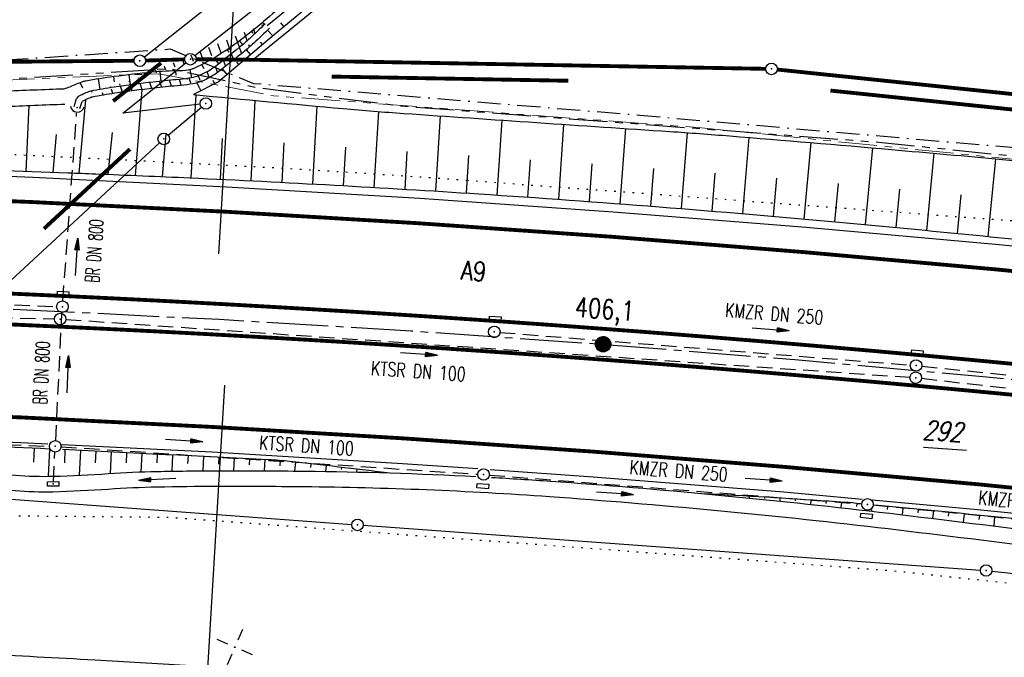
# Model space of a CAD drawing. Extents: x 0 to 1135, y 0 to 420.
# Tile 61 of 84: x 739 to 867, y 179 to 262. Entities that reach past the tile are written whole.
import ezdxf
from ezdxf.enums import TextEntityAlignment as Align

# ---------------------------------------------------------------- set-up
doc = ezdxf.new("R2010")
doc.units = 0
doc.header["$LTSCALE"] = 2
doc.header["$MEASUREMENT"] = 0
for name, pattern in [('ACHSE', [5.5, 4, -0.5, 0.5, -0.5]), ('AUSGEZOGEN', [0]), ('BAB-FM2', [2.6, 1.5, -0.5, 0.1, -0.5]), ('GEMARKBAB', [3.7, 2, -0.5, 0.1, -0.5, 0.1, -0.5]), ('GESTRICH-X2', [1.5, 1, -0.5]), ('PHANTOMX2', [5, 2.5, -0.5, 0.5, -0.5, 0.5, -0.5]), ('PUNKTX2_STR', [0.6, 0.1, -0.5])]:
    doc.linetypes.add(name, pattern=pattern)
doc.layers.get('0').update_dxf_attribs({"color": 8, "linetype": 'AUSGEZOGEN'})
for name, color, linetype in [('ACHSETOP', 250, 'ACHSE'), ('BAB_FM', 8, 'BAB-FM2'), ('BOESCHG', 8, 'AUSGEZOGEN'), ('DURCHL', 200, 'GESTRICH-X2'), ('FBRTOP', 8, 'AUSGEZOGEN'), ('FLSTNR-BAB', 7, 'AUSGEZOGEN'), ('GEMARKGRZ', 8, 'GEMARKBAB'), ('GRABEN', 8, 'AUSGEZOGEN'), ('GRENZL', 8, 'AUSGEZOGEN'), ('GRENZL-BAB', 7, 'AUSGEZOGEN'), ('GRENZP-BAB', 7, 'AUSGEZOGEN'), ('HEKT_B', 250, 'CONTINUOUS'), ('KANAL', 200, 'GESTRICH-X2'), ('Lichtwellenleiter COLT', 8, 'PHANTOMX2'), ('Lichtwellenleiter GLH', 8, 'PHANTOMX2'), ('MULDE', 8, 'AUSGEZOGEN'), ('NETZ', 250, 'AUSGEZOGEN'), ('NUTZUNG', 8, 'PUNKTX2_STR'), ('NZ', 8, 'AUSGEZOGEN'), ('PFEIL', 200, 'CONTINUOUS'), ('PFEILTOP', 8, 'AUSGEZOGEN'), ('Rinne', 200, 'CONTINUOUS'), ('SCHRIFT', 8, 'AUSGEZOGEN'), ('SCHSYMBOL', 200, 'AUSGEZOGEN'), ('TEXTO', 200, 'CONTINUOUS')]:
    doc.layers.add(name, color=color, linetype=linetype)
doc.styles.add('ROMANS', font='romans.shx', dxfattribs={"width": 0.8})

# ---------------------------------------------------------------- blocks, each defined once
blk = doc.blocks.new('IKR')
at = {"color": 0}
for p, q in [((0, 1), (0, 2.5)), ((-2.5, 0), (-1, 0)), ((1, 0), (2.5, 0)), ((0, -2.5), (0, -1))]:
    blk.add_line(p, q, dxfattribs=at)
blk.add_circle((0, 0), 0.05, dxfattribs=at)
blk.add_point((0, 0), dxfattribs=at)
blk = doc.blocks.new('*X16')
at = {"color": 0}
for p, q in [((212.2338378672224, 257.3935923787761), (213.2417524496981, 258.4015069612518)), ((212.2358318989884, 257.4662970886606), (213.1690477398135, 258.3995129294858)), ((212.2367523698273, 257.3257962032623), (213.3095486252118, 258.3985924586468)), ((212.2437289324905, 257.2620620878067), (213.3732827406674, 258.3916158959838)), ((212.2440325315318, 257.5452083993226), (213.0901364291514, 258.3913122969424)), ((212.2541807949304, 257.201803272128), (213.4335415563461, 258.3811640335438)), ((212.2606187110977, 257.6325052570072), (213.0028395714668, 258.3747261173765)), ((212.2676832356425, 257.1445950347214), (213.4907497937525, 258.3676615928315)), ((212.283919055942, 257.0901201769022), (213.5452246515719, 258.3514257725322)), ((212.2898237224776, 257.732420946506), (212.9029238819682, 258.3455211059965)), ((212.3026459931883, 257.0381364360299), (213.5972083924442, 258.3326988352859)), ((212.3236761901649, 256.9884559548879), (213.6468888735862, 258.3116686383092)), ((212.3425626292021, 257.8558705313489), (212.7794742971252, 258.2927821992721)), ((212.3468627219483, 256.9409318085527), (213.6944130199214, 258.2884821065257)), ((212.3720904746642, 256.8954488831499), (213.7398959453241, 258.2632543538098)), ((212.3992698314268, 256.8519175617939), (213.7834272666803, 258.2360749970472)), ((212.4283322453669, 256.8102692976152), (213.8250755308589, 258.2070125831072)), ((212.4592271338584, 256.7704535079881), (213.864891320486, 258.1761176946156)), ((212.4919197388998, 256.7324354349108), (213.9029093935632, 258.1434250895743)), ((212.5263897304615, 256.6961947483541), (213.9391500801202, 258.1089550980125)), ((212.5626304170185, 256.6617247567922), (213.9736200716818, 258.0727144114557)), ((212.6006484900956, 256.6290321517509), (214.0063126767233, 258.0346963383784)), ((212.6404642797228, 256.5981372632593), (214.0372075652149, 257.9948805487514)), ((212.6821125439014, 256.5690748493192), (214.0662699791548, 257.9532322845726)), ((212.7256438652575, 256.5418954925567), (214.0934493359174, 257.9097009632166)), ((212.7711267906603, 256.5166677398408), (214.1186770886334, 257.8642180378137)), ((212.8186509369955, 256.4934812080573), (214.1418636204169, 257.8166938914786)), ((212.8683314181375, 256.4724510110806), (214.1628938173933, 257.7670134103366)), ((212.9203151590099, 256.4537240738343), (214.1816207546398, 257.7150296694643)), ((212.9747900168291, 256.437488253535), (214.1978565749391, 257.6605548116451)), ((213.0319982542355, 256.4239858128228), (214.2113590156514, 257.6033465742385)), ((213.0922570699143, 256.4135339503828), (214.2218108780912, 257.5430877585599)), ((213.1559911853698, 256.4065573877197), (214.2287874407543, 257.4793536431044)), ((213.2237873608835, 256.4036428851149), (214.2317019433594, 257.4115574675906)), ((213.2964920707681, 256.4056369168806), (214.2297079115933, 257.3388527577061)), ((213.3754033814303, 256.4138375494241), (214.22150727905, 257.2599414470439)), ((213.4627002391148, 256.43042372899), (214.2049210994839, 257.1726445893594)), ((213.5626159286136, 256.4596287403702), (214.1757160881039, 257.0727288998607)), ((213.6860655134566, 256.5123676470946), (214.1229771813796, 256.9492793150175))]:
    blk.add_line(p, q, dxfattribs=at)
blk = doc.blocks.new('SRMAST2')
at = {"color": 0}
blk.add_circle((0, 0), 0.9989724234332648, dxfattribs=at)
blk.add_point((0, 0), dxfattribs=at)
blk.add_blockref('*X16', (-213.2327699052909, -257.4025749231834))
blk = doc.blocks.new('GST')
at = {"color": 0}
blk.add_circle((0, 0), 0.75, dxfattribs=at)
blk.add_point((0, 0), dxfattribs=at)
blk = doc.blocks.new('40')
at = {"color": 0}
blk.add_arc((0.0246800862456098, 0.3106833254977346), 0.9100732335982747, 192.5363002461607, 347.4636997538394, dxfattribs=at)
blk.add_point((0, 0), dxfattribs=at)
blk = doc.blocks.new('17')
blk.add_lwpolyline([(-0.7551444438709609, -1.217819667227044), (0.7477110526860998, -1.217819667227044), (0.7477110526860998, -1.800570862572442), (-0.7551444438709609, -1.800570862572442)], close=True)
blk.add_blockref('GST', (0, 0))
blk = doc.blocks.new('10')
blk.add_blockref('GST', (0, 0))
blk = doc.blocks.new('30')
at = {"color": 0}
for p, q in [((-0.75, -0.289999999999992), (-0.75, 0.2927511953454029)), ((-0.75, 0.2927511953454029), (0.7528554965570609, 0.2927511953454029)), ((0.7528554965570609, 0.2927511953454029), (0.7528554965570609, -0.289999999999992)), ((0.7528554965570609, -0.289999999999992), (-0.75, -0.289999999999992))]:
    blk.add_line(p, q, dxfattribs=at)
blk.add_point((0, 0), dxfattribs=at)
blk = doc.blocks.new('PFEIL2')
at = {"color": 0}
for p, q in [((0.8796887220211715, 0.0024565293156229), (-2.401395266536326, -0.0115320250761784)), ((0.8808543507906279, -0.2709205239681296), (0.8785230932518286, 0.2758335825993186)), ((0.8785230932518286, 0.2758335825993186), (2.42908935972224, 0.0090619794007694)), ((0.9110887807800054, 0.2702307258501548), (0.878570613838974, 0.2646884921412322)), ((0.9651190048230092, 0.2609349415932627), (0.8786494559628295, 0.2461975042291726)), ((1.019149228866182, 0.2516391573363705), (0.8787282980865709, 0.2277065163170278)), ((1.073179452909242, 0.24234337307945), (0.8788071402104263, 0.2092155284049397)), ((1.127209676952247, 0.2330475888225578), (0.8788859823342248, 0.1907245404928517)), ((1.18123990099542, 0.2237518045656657), (0.8789648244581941, 0.1722335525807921)), ((1.235270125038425, 0.2144560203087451), (0.8790436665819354, 0.1537425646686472)), ((1.289300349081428, 0.2051602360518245), (0.8791225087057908, 0.1352515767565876)), ((1.34333057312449, 0.195864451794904), (0.8792013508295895, 0.1167605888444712)), ((1.397360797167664, 0.1865686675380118), (0.8792801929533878, 0.0982696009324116)), ((1.451391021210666, 0.1772728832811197), (0.8793590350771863, 0.0797786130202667)), ((1.505421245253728, 0.1679770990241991), (0.8794378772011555, 0.0612876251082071)), ((1.559451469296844, 0.1586813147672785), (0.8795167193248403, 0.0427966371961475)), ((1.613481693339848, 0.1493855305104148), (0.8795955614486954, 0.024305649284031)), ((1.66751191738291, 0.140089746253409), (0.8796744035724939, 0.005814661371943)), ((1.721542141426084, 0.1307939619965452), (0.8797532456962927, -0.0126763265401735)), ((1.775572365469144, 0.1214981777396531), (0.8798320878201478, -0.0311673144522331)), ((1.82960258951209, 0.1122023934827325), (0.8799109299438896, -0.0496583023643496)), ((1.883632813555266, 0.1029066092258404), (0.8799897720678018, -0.0681492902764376)), ((1.937663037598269, 0.0936108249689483), (0.8800686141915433, -0.08664027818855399)), ((1.991693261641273, 0.0843150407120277), (0.8801474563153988, -0.105131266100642)), ((2.045723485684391, 0.0750192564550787), (0.8802262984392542, -0.1236222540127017)), ((2.099753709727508, 0.0657234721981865), (0.8803051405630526, -0.1421132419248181)), ((2.153783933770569, 0.056427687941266), (0.8803839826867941, -0.1606042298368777)), ((2.207814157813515, 0.0471319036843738), (0.8804628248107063, -0.1790952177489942)), ((2.26184438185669, 0.0378361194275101), (0.8805416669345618, -0.1975862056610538)), ((2.315874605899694, 0.0285403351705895), (0.8806205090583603, -0.2160771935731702)), ((2.36990482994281, 0.0192445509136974), (0.8806993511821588, -0.2345681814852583)), ((2.423935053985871, 0.009948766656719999), (0.8807781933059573, -0.2530591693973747)), ((2.42908935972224, 0.0090619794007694), (0.8808543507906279, -0.2709205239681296))]:
    blk.add_line(p, q, dxfattribs=at)

msp = doc.modelspace()

# ---------------------------------------------------------------- hatches: boundary and pattern name
at = {"layer": 'Rinne'}
h = msp.add_hatch(dxfattribs=at)
h.set_pattern_fill('ANSI31', color=256, scale=10, angle=45, style=0)
h.set_pattern_definition([(109.328199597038, (746.5744251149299, 250.3974874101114), (-1.179547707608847, -0.413723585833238), [])])
edge = h.paths.add_edge_path()
edge.add_arc((722.1429483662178, 310.4864744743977), 69.35658382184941, 312.51365394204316, 314.80750451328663, ccw=False)
edge.add_arc((750.2538756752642, 279.8234538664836), 27.75796525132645, 308.88739654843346, 312.51365403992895, ccw=False)
edge.add_arc((636.0422542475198, 421.4311955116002), 209.6839033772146, 307.7943633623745, 308.88739654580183, ccw=False)
edge.add_arc((759.4997790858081, 262.2383779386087), 8.22891186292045, 302.27478312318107, 307.79436335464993, ccw=False)
edge.add_arc((759.4404717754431, 262.3322843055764), 8.339978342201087, 291.22053290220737, 302.274783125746, ccw=False)
edge.add_arc((760.1367361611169, 260.5391138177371), 6.416376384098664, 278.6118496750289, 291.2205329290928, ccw=False)
edge.add_arc((757.5650397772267, 277.5199105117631), 23.59080733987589, 274.6244954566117, 278.61184967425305, ccw=False)
edge.add_arc((765.8288047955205, 175.3573594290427), 78.90542018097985, 94.62449537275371, 96.80441940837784)
edge.add_arc((781.2419732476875, 46.18339181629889), 208.9956952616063, 96.80441940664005, 98.2100473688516)
edge.add_arc((762.2553251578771, 177.778133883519), 76.03830003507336, 98.2100474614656, 100.5405088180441)
edge.add_arc((748.5852804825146, 251.2451752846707), 1.310284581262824, 100.5405088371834, 113.8727670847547)
edge.add_arc((760.4045230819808, 224.5392762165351), 30.5147284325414, 113.8727670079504, 116.6294919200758)
edge.add_arc((721.62298161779, 311.0131098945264), 70.89602220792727, 312.51365393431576, 314.77982585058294, ccw=False)
edge.add_arc((750.6112575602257, 279.3930892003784), 27.99910098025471, 308.9072437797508, 312.5136540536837, ccw=False)
edge.add_arc((635.8388715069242, 421.5952752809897), 210.7397979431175, 307.79436336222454, 308.9072437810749, ccw=False)
edge.add_arc((759.4329872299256, 262.2263300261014), 9.06192074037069, 302.4257304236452, 307.7943633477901, ccw=False)
edge.add_arc((759.5620955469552, 262.0230896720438), 8.821139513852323, 291.2205329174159, 302.42573042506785, ccw=False)
edge.add_arc((760.2745965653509, 260.1881031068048), 6.852679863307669, 278.50157843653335, 291.2205329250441, ccw=False)
edge.add_arc((757.5373522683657, 278.4999814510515), 25.36800850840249, 274.6394601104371, 278.50157843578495, ccw=False)
edge.add_arc((766.0135880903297, 174.0501900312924), 79.42514728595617, 94.63946007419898, 96.8218572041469)
edge.add_arc((781.8329598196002, 41.81403654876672), 212.6041726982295, 96.82185720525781, 98.21004741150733)
edge.add_arc((761.3871559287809, 183.5220538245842), 69.42878006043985, 98.21004739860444, 100.6393801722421)
edge.add_arc((748.7910758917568, 250.5736990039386), 1.204265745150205, 100.6393801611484, 113.872767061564)
edge.add_arc((760.4317634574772, 224.2712498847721), 29.96751376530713, 113.8727670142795, 116.1535603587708)

# ---------------------------------------------------------------- linework, layer by layer
at = {"layer": 'ACHSETOP', "flags": 128}
msp.add_lwpolyline([(25, 184.1205579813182), (166.2682044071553, 196.2614207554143), (290.8089636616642, 206.9640144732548), (340.6251635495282, 211.2453150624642), (365.5339212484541, 213.3862248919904), (390.4413634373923, 215.5266156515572), (412.7644238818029, 217.4469586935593), (415.3501211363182, 217.6675254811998), (440.2701258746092, 219.6585603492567), (465.2098451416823, 221.4011996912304), (490.1644151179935, 222.894284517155), (515.1337149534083, 224.1400476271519), (540.1133998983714, 225.136014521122), (565.10255266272, 225.8825834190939), (590.0975040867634, 226.3813472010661), (615.0961422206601, 226.6299522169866), (640.0961134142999, 226.630510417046), (665.0943884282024, 226.3810663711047), (690.0895309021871, 225.8833338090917), (715.07851159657, 225.1353573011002), (740.0580595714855, 224.1396470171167), (765.0273783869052, 222.8943683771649), (789.9827988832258, 221.4011142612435), (814.9216900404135, 219.6588465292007), (839.8422172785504, 217.6683616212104), (864.741749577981, 215.4286213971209), (889.6170159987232, 212.9421360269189), (914.4672201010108, 210.2070709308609), (939.2886927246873, 207.2250189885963), (949.9999999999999, 205.8297865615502)], dxfattribs=at)
at = {"layer": 'BAB_FM', "flags": 128}
msp.add_lwpolyline([(622.9429740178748, 255.7372209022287), (669.32683990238, 253.5891160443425), (719.6267463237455, 255.3948459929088), (758.6933682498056, 257.9983386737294), (769.4994235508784, 253.5358566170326), (819.7103399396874, 249.4029654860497), (870.0660426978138, 245.0512089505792), (919.8105569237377, 239.9942034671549), (949.9999999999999, 236.1355165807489)], dxfattribs=at)
at = {"layer": 'BOESCHG'}
for p, q in [((770.6882417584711, 261.4477739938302), (770.928716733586, 261.1885584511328)), ((773.0166112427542, 261.3966501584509), (773.4510549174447, 260.873823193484)), ((769.2435362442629, 260.2509540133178), (769.4127775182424, 260.0704483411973)), ((772.0249542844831, 259.6887490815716), (771.3311066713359, 260.4626571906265)), ((767.6794947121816, 259.0480398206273), (768.0927750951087, 258.5553129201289)), ((770.3522926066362, 258.8856788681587), (770.6491169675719, 258.5321814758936)), ((766.0604505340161, 257.8979078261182), (766.2982384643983, 257.5988247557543)), ((768.5630855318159, 257.9063135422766), (769.1174651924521, 257.246085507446)), ((762.7786889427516, 255.9596206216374), (763.0447871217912, 255.4516386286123)), ((764.3658416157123, 256.830583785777), (764.964601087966, 256.0625552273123)), ((767.2956551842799, 256.3055480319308), (767.5858134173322, 255.9599895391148)), ((753.3179326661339, 254.6524942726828), (753.4953402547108, 253.3280441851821)), ((755.3178948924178, 254.8799503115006), (755.398380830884, 254.232014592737)), ((757.3315732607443, 255.0706622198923), (757.4651818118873, 253.8172685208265)), ((759.3628874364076, 255.1576819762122), (759.4096252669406, 254.5808582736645)), ((761.2217230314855, 255.3065730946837), (761.439687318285, 254.2554017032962)), ((765.4334475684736, 255.4131213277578), (766.0541616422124, 254.6738935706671)), ((746.9829415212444, 253.6114480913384), (747.2943947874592, 252.9368164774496)), ((749.307608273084, 254.1048985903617), (749.5383862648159, 252.7444627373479)), ((751.3209632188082, 254.3988196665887), (751.4176589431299, 253.7259298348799)), ((762.1502634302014, 253.597117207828), (762.676966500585, 252.5733491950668)), ((764.2225321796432, 253.9409534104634), (764.4554051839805, 253.4883114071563)), ((754.1748247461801, 241.5769335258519), (755.0430736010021, 252.7235817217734)), ((761.4189531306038, 241.2576875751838), (762.0700765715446, 252.0496561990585)), ((746.8444504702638, 241.8719650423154), (747.7130272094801, 251.4058335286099)), ((769.21793321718, 240.8830449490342), (769.7384262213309, 251.3137105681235)), ((739.9658771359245, 242.1242089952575), (740.3492545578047, 250.6665976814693)), ((777.2071540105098, 240.4680779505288), (777.7525148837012, 250.570740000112)), ((785.1946194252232, 240.0205930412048), (785.7669343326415, 249.8769922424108)), ((793.1801971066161, 239.5405976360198), (793.7871308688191, 249.3061126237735)), ((801.1637423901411, 239.0279147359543), (801.8094969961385, 248.7539619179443)), ((809.1449180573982, 238.4796000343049), (809.8356739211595, 248.2074060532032)), ((743.4889316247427, 241.9955143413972), (743.9135485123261, 246.8919502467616)), ((750.6145788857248, 241.7240187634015), (751.1900434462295, 247.1394503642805)), ((757.6901405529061, 241.4253595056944), (758.1430776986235, 246.8836897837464)), ((817.1234915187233, 237.8946388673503), (817.8625053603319, 247.6666639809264)), ((825.0992945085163, 237.2730435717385), (825.8900134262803, 247.126773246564)), ((765.2227059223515, 241.0783320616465), (765.4767695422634, 246.3868020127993)), ((773.212754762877, 240.6796266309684), (773.4791918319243, 245.8092485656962)), ((833.0721588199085, 236.6148272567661), (833.9117483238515, 246.5075617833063)), ((841.0419163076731, 235.9200038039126), (841.930090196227, 245.8441121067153)), ((781.2011144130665, 240.2483997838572), (781.4801467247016, 245.2290390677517)), ((789.1876525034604, 239.784658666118), (789.4821709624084, 244.6844950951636)), ((849.0085212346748, 235.1898923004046), (849.9392265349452, 245.1586104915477)), ((856.9728130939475, 234.4349307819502), (857.9368845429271, 244.4539224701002)), ((797.1722366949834, 239.2884109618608), (797.4848928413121, 244.1588846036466)), ((805.1546449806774, 238.7583389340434), (805.4885874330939, 243.6191472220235)), ((813.1345405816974, 238.1916995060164), (813.4917610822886, 243.0640047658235)), ((864.9349316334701, 233.6573833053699), (865.9336771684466, 243.7367901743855)), ((821.1117498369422, 237.5884196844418), (821.4940233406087, 242.4934421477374)), ((829.086104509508, 236.9485121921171), (829.4939648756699, 241.8888560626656)), ((837.0574364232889, 236.2719905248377), (837.4892812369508, 241.2253329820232)), ((845.0255774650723, 235.55886895), (845.4821110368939, 240.5313700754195)), ((852.9909348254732, 234.8152351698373), (853.4645586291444, 239.811620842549)), ((860.9541480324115, 234.0489799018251), (861.4447646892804, 239.0729152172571)), ((741.0161867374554, 206.149132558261), (740.9298116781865, 204.3397718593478)), ((743.0139027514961, 206.0535737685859), (742.8439547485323, 202.5078308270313)), ((745.0116004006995, 205.9576318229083), (744.9298631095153, 204.2591021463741)), ((747.0092796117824, 205.8613067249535), (746.8536919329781, 202.6410038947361)), ((749.0069403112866, 205.7645984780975), (748.9337198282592, 204.2551125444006)), ((751.004582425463, 205.6675070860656), (750.8685492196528, 202.8741667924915)), ((753.0022058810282, 205.5700325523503), (752.939219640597, 204.2817430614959)), ((754.9998106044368, 205.4721748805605), (754.8824903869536, 203.0819641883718)), ((756.9973965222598, 205.3739340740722), (756.9423526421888, 204.2568798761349)), ((758.9949635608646, 205.2753101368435), (758.8911492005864, 203.1767000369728)), ((760.9925116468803, 205.1763030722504), (760.943535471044, 204.1900817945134)), ((762.9900407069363, 205.0769128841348), (762.8975350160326, 203.2213332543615)), ((764.9875506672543, 204.977139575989), (764.9438125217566, 204.1031626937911)), ((766.9850414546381, 204.8769831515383), (766.9023424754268, 203.2308154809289)), ((768.9825129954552, 204.776443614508), (768.9434739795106, 204.0023135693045)), ((770.9799652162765, 204.6755209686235), (770.9063494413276, 203.2212910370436)), ((772.9759331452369, 204.5498642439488), (772.9203534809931, 203.8801448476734)), ((774.9656984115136, 204.3482902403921), (774.8388265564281, 203.1953465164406)), ((776.9534834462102, 204.1275704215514), (776.9001521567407, 203.6515455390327)), ((778.9408300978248, 203.9029376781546), (778.8548218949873, 203.1486684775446)), ((780.9277306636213, 203.6743928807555), (780.8952283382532, 203.3942565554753)), ((782.9141774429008, 203.4419369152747), (782.8705032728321, 203.0718761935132)), ((784.9001627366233, 203.2055706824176), (784.8891432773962, 203.1137537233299)), ((829.9066128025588, 200.1476267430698), (829.9025589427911, 200.0754392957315)), ((831.903397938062, 200.0342531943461), (831.8991073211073, 199.9595020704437)), ((833.9000412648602, 199.9184090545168), (833.8866375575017, 199.6898336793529)), ((835.8965397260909, 199.8000945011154), (835.8872758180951, 199.6453915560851)), ((837.8928902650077, 199.6793097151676), (837.8689301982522, 199.2873168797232)), ((839.8890898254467, 199.5560548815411), (839.8742363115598, 199.3178872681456)), ((841.8851353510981, 199.4303301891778), (841.8493601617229, 198.867898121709)), ((843.8810237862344, 199.3021358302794), (843.8599382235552, 198.9769946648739)), ((845.8762108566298, 199.1634831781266), (845.8208669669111, 198.4323679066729)), ((847.8695103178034, 198.9999150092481), (847.8345418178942, 198.6044631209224)), ((851.8512785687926, 198.6184903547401), (851.8089222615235, 198.1835992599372)), ((853.8418541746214, 198.4245599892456), (853.7530984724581, 197.5138089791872)), ((849.8009970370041, 198.1990274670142), (849.7797983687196, 197.9812413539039)), ((855.8324186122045, 198.2305150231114), (855.7859208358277, 197.7536706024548)), ((857.8229718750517, 198.036355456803), (857.725539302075, 197.0377596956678)), ((859.8135139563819, 197.842081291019), (859.7624804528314, 197.3193453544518)), ((861.8040448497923, 197.6476925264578), (861.6971455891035, 196.5533752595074)), ((863.7945645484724, 197.4531891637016), (863.738599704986, 196.8806231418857)), ((865.7850730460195, 197.2585712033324), (865.6679143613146, 196.0606548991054))]:
    msp.add_line(p, q, dxfattribs=at)
at = {"layer": 'BOESCHG', "flags": 128}
msp.add_lwpolyline([(803.2513332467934, 289.8911316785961, 0.001623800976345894), (791.5837779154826, 279.8600100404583, 0.002569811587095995), (784.2647268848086, 273.4599540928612, 0.0009706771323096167), (773.7944390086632, 264.17268963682, -0.003473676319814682), (770.8556554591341, 261.5921255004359, -0.02627649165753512), (766.4493240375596, 258.1645885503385, -0.0340473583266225), (762.753385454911, 255.946675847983, -0.01499977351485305), (761.753097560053, 255.4727951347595, -0.04134520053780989), (761.3726111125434, 255.3425614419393, -0.06209814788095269), (759.9078762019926, 255.1613327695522, 0.02530198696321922), (756.3016510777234, 254.9821057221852, 0.008073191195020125), (751.3755547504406, 254.406115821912, 0.01076692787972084), (747.7006040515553, 253.8353677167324, 0.04376774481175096), (747.2864164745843, 253.723813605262, 0.01081902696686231), (745.6728568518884, 253.0938741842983)], format="xyb", dxfattribs=at)
at = {"layer": 'BOESCHG'}
for points in [[(806.0403013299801, 287.3656240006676), (785.6387775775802, 271.0025256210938), (772.1801256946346, 259.8190432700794)], [(772.1801256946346, 259.8190432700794), (764.9371918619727, 253.7373031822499), (761.7227766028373, 252.083566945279)]]:
    msp.add_lwpolyline(points, dxfattribs=at)
for points in [[(761.7227766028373, 252.083566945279, 0.002005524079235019), (781.1684548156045, 250.2621746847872, 0.004967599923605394), (789.0287358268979, 249.6363816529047, 0.000782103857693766), (823.5905820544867, 247.2843633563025, -0.00346603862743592), (831.3865126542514, 246.7117742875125, -0.001851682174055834), (852.3719851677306, 244.9458736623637, -0.001345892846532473), (881.2276677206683, 242.3317593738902, -0.00149427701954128), (882.5534067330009, 242.2040606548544, -5.721412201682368e-05), (917.167505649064, 238.7615017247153, -0.007140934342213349), (936.0679667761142, 236.6065524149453, -0.00184313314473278), (950, 234.7639505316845)], [(708.2442213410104, 243.2785310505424, -7.376847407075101e-05), (745.3834489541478, 241.9262681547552, -0.000755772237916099), (749.0082663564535, 241.7882640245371, -0.001555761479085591), (761.2271352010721, 241.2664861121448, -0.006734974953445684)], [(761.2271352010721, 241.2664861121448, -0.004785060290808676), (798.7846048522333, 239.1852428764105, -0.006734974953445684), (845.5683503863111, 235.5099546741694, -0.002670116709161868), (875.5511135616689, 232.586173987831, -0.002806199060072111), (904.0477488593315, 229.4918838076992, -0.001824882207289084), (945.9583528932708, 224.5478802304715, -0.0008877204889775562), (950, 224.048859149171, -0.0004817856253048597)], [(742.9503047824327, 206.0556206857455, 0.0004246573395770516), (725.2571957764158, 206.8884847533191, 0.003290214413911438), (709.6805962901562, 207.5057710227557, 0.001493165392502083), (703.6120887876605, 207.6881336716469, 0.0009914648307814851), (694.4715574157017, 207.9173563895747, 0.02795655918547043), (692.2936597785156, 207.8458758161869, 0.0101221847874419), (686.3150092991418, 207.1919039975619)], [(786.8855577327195, 202.9643024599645, 0.003141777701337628), (774.2032957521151, 204.4308890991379, 0.01455640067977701), (771.4559805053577, 204.650412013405, 0.0006426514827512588), (744.6832455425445, 205.9724266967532, 0.003290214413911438)], [(848.363149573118, 198.9544804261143, 0.006592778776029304), (844.2045674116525, 199.2801191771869, 0.002506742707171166), (828.0263259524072, 200.2511185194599)], [(897.6596055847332, 194.106643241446, 0.00274296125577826), (894.2561624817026, 194.4611997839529, 0.0003187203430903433), (850.1788983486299, 198.7803266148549, 0.008013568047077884)], [(428.4188833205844, 181.5872122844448, 0.02774668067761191), (430.7764342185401, 181.4749714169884, 0.006115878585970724), (434.9275248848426, 181.5585755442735, 0.002194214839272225), (446.4919056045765, 181.9838457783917, 0.001893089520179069), (476.8794217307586, 183.3501427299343, -0.001976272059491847), (505.9881919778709, 184.6540921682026, -0.004118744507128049), (526.1367469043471, 185.3106807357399, -0.003017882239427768), (553.6448589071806, 185.8142086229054, -0.01289977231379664), (589.1084709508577, 185.3343141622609, -0.01640700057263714), (616.9241163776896, 183.3241949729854, -0.0001839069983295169), (634.8747478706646, 181.4266268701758, 0.0001619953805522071), (655.2534675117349, 179.2714814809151, 8.001220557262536e-05), (700.7847802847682, 174.4786143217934, 0.0009773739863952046), (704.5130021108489, 174.094131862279, 0.01256411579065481), (707.614383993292, 173.8589619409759, 0.001916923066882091), (727.9747849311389, 172.9069929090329, 0.004246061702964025), (740.1369501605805, 172.4884984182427, -0.003571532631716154), (754.596671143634, 172.0104749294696, -0.0127369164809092), (794.6457169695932, 169.3769715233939, -0.00871185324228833), (852.9742770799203, 163.0199392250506, -0.0001743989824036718), (886.6170393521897, 158.7470871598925, -0.0001963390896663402), (916.4975353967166, 154.9295524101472, -0.0008444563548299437), (950, 150.5783789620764, 0.006347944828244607)], [(950, 157.0448696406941, 0.003823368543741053), (923.9716619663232, 160.9185567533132, 0.001541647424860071), (875.8852865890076, 167.5484740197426, 0.003293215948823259), (853.3455463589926, 170.4343376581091, 0.01059700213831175), (819.4272135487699, 173.8225185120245, 0.005111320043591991), (748.9264391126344, 178.6343343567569, 0.007111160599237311), (718.7200103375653, 179.955245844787, -0.01439739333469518)]]:
    msp.add_lwpolyline(points, format="xyb", dxfattribs=at)
msp.add_arc((742.138432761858, 262.4600053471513), 10.01082247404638, 286.1299115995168, 290.6746120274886, dxfattribs=at)
at = {"layer": 'DURCHL'}
for p, q in [((744.7355544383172, 225.298853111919), (746.5231947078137, 249.6642415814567)), ((743.8011934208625, 207.1378356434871), (744.6215590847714, 223.7806801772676))]:
    msp.add_line(p, q, dxfattribs=at)
at = {"layer": 'FBRTOP', "const_width": 0.5}
for points in [[(88.00927508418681, 187.5283629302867, -2.329752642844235e-07), (104.8390138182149, 188.9747523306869, -3.322446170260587e-07), (166.4394570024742, 194.2687661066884, -1.99545580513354e-06), (228.7098312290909, 199.620062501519, 1.697081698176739e-06), (290.980205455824, 204.971358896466, 7.911701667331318e-07), (321.6491723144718, 207.6070955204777, 1.267256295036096e-06), (340.7964161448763, 209.2526604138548, 2.42227213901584e-06), (353.2508030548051, 210.3231160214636, -6.630900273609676e-07), (365.7051899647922, 211.3935716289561, -7.427367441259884e-06)], [(87.66558115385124, 191.5135581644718, -3.161427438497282e-07), (104.4965272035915, 192.9600485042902, -4.508490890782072e-07), (166.0969518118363, 198.2540754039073, -1.995456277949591e-06), (228.3673368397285, 203.6053727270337, 1.697082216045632e-06), (290.6377218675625, 208.9566700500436, 5.354030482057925e-07), (321.3067197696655, 211.5923935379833, 8.575827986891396e-07), (340.4539109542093, 213.2379697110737, 2.422267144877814e-06), (352.908281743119, 214.3084239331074, -6.630853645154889e-07), (365.3626525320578, 215.3788781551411, -7.42736599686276e-06)], [(377.8163897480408, 216.4490749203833, 1.11298509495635e-06), (390.2701269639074, 217.5192716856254, 4.419975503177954e-05)], [(378.1588949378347, 212.4637656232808, 1.112358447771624e-06), (390.6125999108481, 213.533959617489, 4.420002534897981e-05)], [(727.6971102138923, 226.665078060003, -0.001247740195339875), (740.1477016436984, 226.1376620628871, -0.001250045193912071), (752.6053358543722, 225.5475893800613, -0.001242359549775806), (765.136921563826, 224.8913909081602, -0.001241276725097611), (777.6525771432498, 224.1736707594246, -0.001246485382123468), (790.1122237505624, 223.3969471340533, -0.001249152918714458), (802.5632500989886, 222.5583529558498, -0.001243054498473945), (815.0710050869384, 221.653289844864, -0.001245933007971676), (827.5795198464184, 220.6855556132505, -0.001253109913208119), (840.0114306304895, 219.6612155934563, -0.001248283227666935), (852.4347063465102, 218.574987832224, -0.001240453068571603), (864.9308060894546, 217.41969045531, -0.001238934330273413), (877.423752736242, 216.2021762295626, -0.001247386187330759), (889.8258851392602, 214.9312246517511, -0.001251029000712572), (902.2355876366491, 213.5968043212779, -0.001245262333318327), (914.6959094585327, 212.1939781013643, -0.001241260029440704), (927.1300360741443, 210.7314462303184, -0.00124322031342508), (939.5371478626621, 209.2095514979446, -0.001050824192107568), (950, 207.8773911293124, -0.001248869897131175)], [(727.5376390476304, 222.6682087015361, -0.001247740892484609), (739.9684174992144, 222.1416319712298, -0.0012500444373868), (752.4062117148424, 221.5524990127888, -0.001242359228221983), (764.9178352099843, 220.897345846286, -0.00124127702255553), (777.4135678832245, 220.1807682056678, -0.001246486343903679), (789.8533740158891, 219.4052813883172, -0.001249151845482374), (802.2845665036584, 218.5680230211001, -0.001243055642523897), (814.7723749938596, 217.6644032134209, -0.001245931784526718), (827.2609264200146, 216.6982134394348, -0.001253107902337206), (839.6730039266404, 215.6755076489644, -0.001248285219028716), (852.0764820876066, 214.59101093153, -0.001240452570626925), (864.5526930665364, 213.4375523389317, -0.001238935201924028), (877.0257589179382, 212.2219756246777, -0.001247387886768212), (889.408146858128, 210.9530474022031, -0.001251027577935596), (901.7980684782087, 209.6207540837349, -0.001245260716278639), (914.2385307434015, 208.2201637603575, -0.001241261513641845), (926.6528701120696, 206.7599593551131, -0.001243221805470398), (939.0402375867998, 205.2404864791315, -0.001102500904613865), (950, 203.8439068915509, -0.001248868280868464)]]:
    msp.add_lwpolyline(points, format="xyb", dxfattribs=at)
at = {"layer": 'FBRTOP'}
for points in [[(715.6801049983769, 242.3750760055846), (740.83122244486, 241.3725267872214), (765.9721882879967, 240.1186877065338), (791.0990883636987, 238.6151727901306), (816.209532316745, 236.8609201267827), (841.3016824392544, 234.8567271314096), (866.372361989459, 232.6015920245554), (891.4185123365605, 230.0980254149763), (916.4396658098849, 227.3441452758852), (941.4316182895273, 224.3416118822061), (950, 223.2255124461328)], [(680.323528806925, 208.8243861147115), (689.6597529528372, 208.6384722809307), (714.476918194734, 207.8956385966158), (739.2848966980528, 206.9067672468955), (742.7786542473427, 206.7325253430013)], [(744.6098342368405, 206.6412000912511), (764.0825684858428, 205.6700490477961), (788.8665094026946, 204.18705573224), (798.6524972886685, 203.5033921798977)], [(800.2335898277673, 203.3929347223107), (813.6338477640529, 202.4567729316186), (838.3827521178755, 200.4799961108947), (848.5661908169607, 199.5639846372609)], [(849.8889159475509, 199.4450040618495), (863.1111371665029, 198.2556507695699), (887.815519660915, 195.7862466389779), (897.8285729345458, 194.6841891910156)]]:
    msp.add_lwpolyline(points, dxfattribs=at)
at = {"layer": 'FBRTOP', "const_width": 0.5}
for points in [[(715.5667613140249, 239.1270130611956), (740.6855540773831, 238.125752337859), (765.7941806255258, 236.8735260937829), (790.8887729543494, 235.3719443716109), (815.9668953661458, 233.6199497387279), (841.0267107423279, 231.6183394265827), (866.0651451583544, 229.3661048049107), (891.0790999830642, 226.8657563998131), (916.0680456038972, 224.1154211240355), (941.0278786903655, 221.1167465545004), (950.0000000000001, 219.9480568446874)], [(714.590261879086, 211.1437015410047), (739.4305650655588, 210.1535416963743), (764.2605761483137, 208.915210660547), (789.0768248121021, 207.4302841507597), (813.8764847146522, 205.6977433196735), (838.657723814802, 203.7183838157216), (863.4183539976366, 201.491137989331), (888.1549320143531, 199.0185156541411), (912.8663945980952, 196.2987207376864), (937.5495067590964, 193.3332914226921), (950.0000000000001, 191.7115162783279)]]:
    msp.add_lwpolyline(points, dxfattribs=at)
at = {"layer": 'FLSTNR-BAB'}
msp.add_line((856.5513859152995, 206.2938010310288), (862.1436693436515, 205.9202099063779), dxfattribs=at)
at = {"layer": 'GEMARKGRZ', "const_width": 0.5}
for points in [[(751.2634018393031, 251.2197391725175), (757.4878180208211, 256.1847245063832)], [(810.4180838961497, 253.8712005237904), (779.6684190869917, 254.4140202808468)], [(868.3530798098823, 250.108623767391), (844.4532210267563, 252.5979552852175)], [(742.2832227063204, 234.6651157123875), (753.4544257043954, 244.9996544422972)]]:
    msp.add_lwpolyline(points, dxfattribs=at)
at = {"layer": 'GRABEN', "flags": 128}
msp.add_lwpolyline([(805.0295516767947, 288.5555429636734), (784.9512073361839, 272.1709720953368), (771.2907218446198, 260.9846271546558)], dxfattribs=at)
at = {"layer": 'GRENZL'}
for p, q in [((817.8939999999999, 306.457), (755.319, 256.942)), ((761.888, 257.131), (820.8244958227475, 303.6280739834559)), ((822.5169999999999, 299.854), (769.477129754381, 256.5942373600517))]:
    msp.add_line(p, q, dxfattribs=at)
at = {"layer": 'GRENZL-BAB'}
for p, q in [((752.5105624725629, 249.6562205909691), (760.7130000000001, 256.199)), ((762.559, 250.826), (752.5105624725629, 249.6562205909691)), ((758.416, 246.8), (762.73, 250.43)), ((713.831, 205.602), (757.2919999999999, 245.808)), ((720.028, 200.853), (782.2589999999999, 196.257)), ((783.755, 196.147), (863.938, 190.34)), ((865.432, 190.203), (923.923, 183.765))]:
    msp.add_line(p, q, dxfattribs=at)
at = {"layer": 'GRENZL-BAB', "const_width": 0.5}
for points in [[(693.498773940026, 255.9780731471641), (753.9810000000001, 256.471)], [(755.48, 256.498), (760.55, 256.645)], [(769.4772926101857, 256.5943701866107), (762.05, 256.66)], [(836.052, 255.419), (769.477129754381, 256.5942373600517)], [(949.9999999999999, 243.6153656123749), (837.548, 255.328)]]:
    msp.add_lwpolyline(points, dxfattribs=at)
at = {"layer": 'KANAL'}
for p, q in [((690.4702132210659, 226.6447121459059), (743.935561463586, 224.5559835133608)), ((631.2048561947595, 225.7318591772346), (743.6447825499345, 222.9444908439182)), ((745.1175110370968, 222.8840193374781), (854.7905731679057, 215.3705778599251)), ((801.5145931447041, 221.1926841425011), (854.8302898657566, 216.9537021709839)), ((856.3067647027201, 216.8240138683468), (909.8504848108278, 211.2268970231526)), ((856.2666497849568, 215.2399722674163), (950.0000000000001, 204.4644605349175)), ((680.351227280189, 208.2803796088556), (743.0135452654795, 206.4234020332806)), ((744.5147097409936, 206.3505857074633), (798.634145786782, 202.785256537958)), ((743.4980380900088, 201.8096742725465), (743.7111984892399, 205.6545451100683)), ((800.1514014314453, 202.6716594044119), (848.5006943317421, 198.9207687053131)), ((850.0188672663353, 198.8067733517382), (897.7757499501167, 194.0855347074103))]:
    msp.add_line(p, q, dxfattribs=at)
at = {"layer": 'Lichtwellenleiter COLT', "lineweight": 0, "flags": 128}
msp.add_lwpolyline([(950, 235.5594157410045), (949.4741470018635, 235.6314663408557), (890.2093404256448, 241.4523411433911), (827.6918167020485, 247.7586643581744), (772.095692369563, 251.9127351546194), (757.187208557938, 254.7895311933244), (745.6535056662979, 254.3381481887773), (713.2222126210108, 252.8618306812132), (657.3052924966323, 251.9954030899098), (650.4514269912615, 253.3715722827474), (644.4676507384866, 255.3457127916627), (634.8009429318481, 256.7013105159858), (593.3754588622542, 256.8239057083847), (544.4279747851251, 254.4733577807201), (529.6454734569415, 252.6807810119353), (460.9872778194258, 250.9845508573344), (401.6350081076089, 248.3924146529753), (336.2258320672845, 243.8793821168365), (271.3572357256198, 238.0175180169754), (222.3642330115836, 233.1815252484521)], dxfattribs=at)
at = {"layer": 'Lichtwellenleiter GLH', "flags": 128}
msp.add_lwpolyline([(25.00000000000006, 209.7510579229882), (27.44434388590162, 209.9304189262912), (30.37596860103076, 210.1643345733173), (61.38094825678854, 213.2846104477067), (83.51247074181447, 214.6808817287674), (97.99222129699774, 218.7819558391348), (133.2618146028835, 228.7700118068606), (211.4147580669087, 231.9815771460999), (224.1514024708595, 233.6168438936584), (245.0473470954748, 235.383806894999), (280.9136655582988, 239.2455252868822), (325.8068132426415, 243.3463570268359), (362.7402247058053, 246.3011236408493), (404.8969684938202, 248.7870796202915), (442.482104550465, 250.5736989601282), (489.2934193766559, 252.9129802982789), (544.768740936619, 255.9639443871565), (550.2756862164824, 255.3523868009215), (606.3363723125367, 257.1124789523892), (607.5151501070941, 257.2864557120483), (610.6675760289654, 257.2555396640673), (620.7792744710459, 257.4673807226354), (641.2223976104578, 256.6117515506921), (649.5056158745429, 253.7919855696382), (658.4778611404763, 252.077230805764), (702.3224523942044, 252.3238353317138), (737.7498024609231, 254.1096626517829), (758.5024294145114, 255.4711616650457), (769.8943194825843, 253.0068610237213), (788.7258507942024, 250.5985799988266), (851.1206515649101, 245.8728592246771), (891.8751102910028, 241.6481976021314), (928.3189349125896, 238.0837204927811), (947.852144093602, 235.8930128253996), (950, 235.7131392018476)], dxfattribs=at)
at = {"layer": 'MULDE'}
for points in [[(708.9950341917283, 251.0377568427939, -0.001907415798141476), (719.015691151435, 251.6404285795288, -0.00190741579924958), (729.040654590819, 252.1666293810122, -0.001509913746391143), (736.9791063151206, 252.5289237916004, -0.001509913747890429), (744.9196013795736, 252.843266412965)], [(709.1074863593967, 249.0409207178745, -0.001907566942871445), (719.1213206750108, 249.64318515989, -0.001907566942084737), (729.1394588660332, 250.1690246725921, -0.001509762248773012), (737.0710830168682, 250.5310050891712, -0.001509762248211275), (745.0047485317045, 250.8450797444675)], [(660.1873177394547, 207.8732173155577, -0.001526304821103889), (680.6290623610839, 207.3779029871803, -0.003637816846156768), (688.2583498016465, 207.1141756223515, -0.003882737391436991), (695.4018749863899, 206.7596014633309, -0.08049165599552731), (701.72551246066, 205.3588039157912, 0.07730885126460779), (708.296854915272, 203.8594618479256, 0.06134700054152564), (714.0709627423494, 204.1630406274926, -0.04921803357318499), (721.2471487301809, 204.7146171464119, -0.04359674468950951), (733.6961137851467, 203.3550044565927, 0.05554525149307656), (743.5013841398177, 202.52008063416, 0.01067671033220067), (750.6376763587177, 202.8584761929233, -0.01203280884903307), (756.9706935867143, 203.1415706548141, -0.004602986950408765), (764.6017672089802, 203.2285782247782, -0.003055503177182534), (776.098181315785, 203.1835621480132, -0.01063874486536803), (798.3823611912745, 202.4857654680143, -0.01138868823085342)], [(712.1074212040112, 201.8967551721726, 0.01976553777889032), (713.9763264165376, 202.1522121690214, -0.04940144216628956), (721.2146843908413, 202.7081177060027, -0.04340714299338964), (733.6645989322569, 201.3477815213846, 0.05542640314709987), (743.4490679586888, 200.5155388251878, 0.01074935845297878), (750.636136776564, 200.8563467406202, -0.01210559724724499), (757.0190043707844, 201.141671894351, -0.004566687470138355), (764.6225959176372, 201.2278140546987, -0.003044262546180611), (776.0292300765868, 201.1834059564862, -0.01528424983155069), (807.9330904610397, 199.8890655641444, -0.01138607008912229), (850.6017146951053, 195.8713074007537, -0.005677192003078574), (893.5865657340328, 190.3385416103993, 0.006609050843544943), (930.5198806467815, 185.6546495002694, 0.0008810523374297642), (945.4291447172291, 183.9903726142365, -0.0005597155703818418), (950, 183.4831155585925, -0.00375966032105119)], [(800.420427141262, 202.3745241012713, -0.003659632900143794), (808.0749055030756, 201.885545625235, -0.01138868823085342), (850.7997310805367, 197.8622697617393, -0.005673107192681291), (893.8164091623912, 192.3253067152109, 0.006607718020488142), (930.7579557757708, 187.6404907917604, 0.0008534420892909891), (945.3373868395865, 186.0122249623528, -0.0005077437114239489), (950, 185.4947568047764, -0.003836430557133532)]]:
    msp.add_lwpolyline(points, format="xyb", dxfattribs=at)
at = {"layer": 'NUTZUNG'}
msp.add_lwpolyline([(950, 225.7661897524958, 1.103869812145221e-05), (923.3351681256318, 229.1426219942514, 0.0002891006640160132), (920.8235435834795, 229.4591244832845, 0.0009629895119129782), (892.1204309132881, 233.0031523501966, 0.001457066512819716), (873.1391256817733, 235.2535929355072, 0.0101895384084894), (871.6097688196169, 235.3988845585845, 0.0002099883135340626), (797.2759230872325, 240.9036097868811, 0.005317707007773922), (765.045478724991, 242.9324135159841, 0.002991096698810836), (707.6938219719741, 245.5866126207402)], format="xyb", dxfattribs=at)
at = {"layer": 'NUTZUNG', "flags": 128}
msp.add_lwpolyline([(930.5198806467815, 185.6546495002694), (929.0774826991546, 182.0664612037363), (852.3408326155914, 190.23843244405), (758.5705739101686, 197.157935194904), (723.4228393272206, 197.4877437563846), (721.2146843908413, 202.7081177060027)], dxfattribs=at)
at = {"layer": 'NZ'}
for p, q in [((764.9757787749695, 231.407086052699), (770.4571697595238, 323.0126710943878)), ((756.9418755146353, 66.50625385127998), (765.787405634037, 214.3336874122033))]:
    msp.add_line(p, q, dxfattribs=at)
at = {"layer": 'Rinne'}
for p, q in [((746.1911484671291, 250.5119383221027), (746.5058396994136, 251.5657857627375)), ((746.7272335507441, 251.8171134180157), (746.5058396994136, 251.5657857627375)), ((746.9577017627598, 250.2830364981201), (747.2227289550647, 251.1705675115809))]:
    msp.add_line(p, q, dxfattribs=at)
at = {"layer": 'Rinne', "flags": 128}
msp.add_lwpolyline([(771.0204154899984, 261.2794736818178, -0.0100091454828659), (769.011761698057, 259.3626047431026, -0.01582385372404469), (767.6801000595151, 258.2171737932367, -0.004769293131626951), (764.5426975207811, 255.7357658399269, -0.02408836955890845), (763.8938557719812, 255.2808582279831, -0.04827070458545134), (762.4591991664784, 254.5578053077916, -0.05507133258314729), (761.0975232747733, 254.1950792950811, -0.0173998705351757), (759.4670501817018, 254.0059030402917, 0.009511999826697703), (756.4800465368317, 253.7069992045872, 0.006133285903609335), (751.3968658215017, 253.0371329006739, 0.01016890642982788), (748.3455892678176, 252.5333498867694, 0.05823866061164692), (748.054999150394, 252.4433603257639, 0.01202906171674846), (746.7272335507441, 251.8171134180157)], format="xyb", dxfattribs=at)
at = {"layer": 'Rinne'}
msp.add_lwpolyline([(771.5610281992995, 260.6897806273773, -0.009888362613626), (769.5320948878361, 258.7544950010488, -0.0157372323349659), (768.1964133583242, 257.6052037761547, -0.004855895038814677), (764.9863979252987, 255.0654615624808, -0.02342936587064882), (764.2920427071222, 254.5772786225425, -0.04893089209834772), (762.7549833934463, 253.8000750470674, -0.05555395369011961), (761.2876738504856, 253.4107219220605, -0.01685326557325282), (759.5892536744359, 253.2150935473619, 0.009522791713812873), (756.5792501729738, 252.9130284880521, 0.006057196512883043), (751.4725526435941, 252.2392724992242, 0.01060036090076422), (748.568736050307, 251.7572618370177, 0.05780580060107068), (748.3037011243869, 251.6749355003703, 0.009952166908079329), (747.2227289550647, 251.1705675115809)], format="xyb", dxfattribs=at)
at = {"layer": 'SCHSYMBOL'}
for points in [[(745.4959302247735, 225.9020947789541), (743.9947110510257, 225.9722063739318), (744.02189770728, 226.5543230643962), (745.5231168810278, 226.4842114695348)], [(801.6349744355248, 222.6290870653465), (800.135701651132, 222.7327970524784), (800.1759165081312, 223.3141590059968), (801.6751892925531, 223.2104490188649)], [(856.4468731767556, 218.2112876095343), (854.9502312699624, 218.3478073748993), (855.0031685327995, 218.9281491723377), (856.4998104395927, 218.7916294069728)]]:
    msp.add_lwpolyline(points, close=True, dxfattribs=at)

# ---------------------------------------------------------------- block references
at = {"layer": 'GRENZP-BAB'}
for p in [(754.7310000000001, 256.477), (761.3, 256.667), (836.802, 255.406), (763.304, 250.912), (757.842, 246.317), (783.007, 196.201), (864.686, 190.286)]:
    msp.add_blockref('GST', p, dxfattribs=at)
at = {"layer": 'HEKT_B', "rotation": 66.53305225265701}
msp.add_blockref('SRMAST2', (814.9216900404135, 219.6588465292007), dxfattribs=at)
at = {"layer": 'NETZ', "rotation": 156.5331}
msp.add_blockref('IKR', (767.085, 180.336), dxfattribs=at)
at = {"layer": 'PFEIL'}
for p, rotation in [((746.4971720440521, 231.0012157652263), 85.80025225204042), ((836.6825077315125, 221.5719927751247), 355.4485522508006), ((790.9867959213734, 218.3695491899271), 356.0803522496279), ((745.3526753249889, 215.7688576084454), 87.08685225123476), ((760.4773620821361, 207.1308681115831), 356.2378522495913), ((835.7461815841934, 202.0642571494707), 355.5567522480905)]:
    msp.add_blockref('PFEIL2', p, dxfattribs=dict(at, rotation=rotation))
at = {"layer": 'PFEILTOP'}
for p, rotation in [((756.994848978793, 202.1416212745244), 182.929799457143), ((816.4641472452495, 200.2886755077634), 355.5947501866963)]:
    msp.add_blockref('PFEIL2', p, dxfattribs=dict(at, rotation=rotation))
at = {"layer": 'SCHSYMBOL'}
for name, p, rotation in [('40', (746.5744251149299, 250.3974874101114), 357.3104522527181), ('GST', (744.6755275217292, 224.5378112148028), 177.326052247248), ('10', (744.3806812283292, 222.9269941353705), 357.3310522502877), ('GST', (800.7781477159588, 221.2616560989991), 176.0429522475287), ('GST', (855.5721895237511, 216.8998050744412), 174.7880522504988), ('10', (855.5269334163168, 215.3114543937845), 354.7857522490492), ('GST', (743.7527148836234, 206.4033951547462), 357.3278522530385), ('17', (799.3959346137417, 202.7445283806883), 356.045352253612), ('30', (743.4755707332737, 201.5184379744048), 0.354851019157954), ('17', (849.258102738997, 198.8699503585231), 354.8949522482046)]:
    msp.add_blockref(name, p, dxfattribs=dict(at, rotation=rotation))

# ---------------------------------------------------------------- texts
at = {"layer": 'DURCHL', "style": 'ROMANS', "width": 0.6}
for rotation, p in [(85.80025225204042, (749.7272256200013, 231.7058268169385)), (87.08685225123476, (742.8529202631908, 215.8991992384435))]:
    msp.add_text('BR DN 800', height=1.8, rotation=rotation, dxfattribs=at).set_placement(p, align=Align.CENTER)
at = {"layer": 'FLSTNR-BAB', "style": 'ROMANS', "oblique": 15, "width": 0.8}
msp.add_text('292', height=2.5, rotation=356.1780483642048, dxfattribs=at).set_placement((856.3685608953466, 207.3018217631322))
at = {"layer": 'HEKT_B', "style": 'ROMANS', "width": 0.8}
msp.add_text('406,1', height=2.5, rotation=355.7182522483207, dxfattribs=at).set_placement((811.1720308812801, 223.2685984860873))
at = {"layer": 'SCHRIFT', "style": 'ROMANS', "width": 0.8}
msp.add_text('A9', height=2.5, rotation=354.5575573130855, dxfattribs=at).set_placement((796.3609955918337, 228.0849310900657))
at = {"layer": 'TEXTO', "style": 'ROMANS', "width": 0.75}
for s, rotation, p in [('KMZR DN 250', 355.4485522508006, (837.0772749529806, 222.7229017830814)), ('KTSR DN 100', 356.0803522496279, (790.8540288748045, 215.2595125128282)), ('KTSR DN 100', 356.2378522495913, (776.3187919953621, 205.6023103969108)), ('KMZR DN 250', 355.5567522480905, (824.659033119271, 202.3176961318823)), ('KMZR DN 250', 354.3669522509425, (869.9391779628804, 198.2518604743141))]:
    msp.add_text(s, height=1.8, rotation=rotation, dxfattribs=at).set_placement(p, align=Align.CENTER)

doc.saveas('drawing.dxf')
